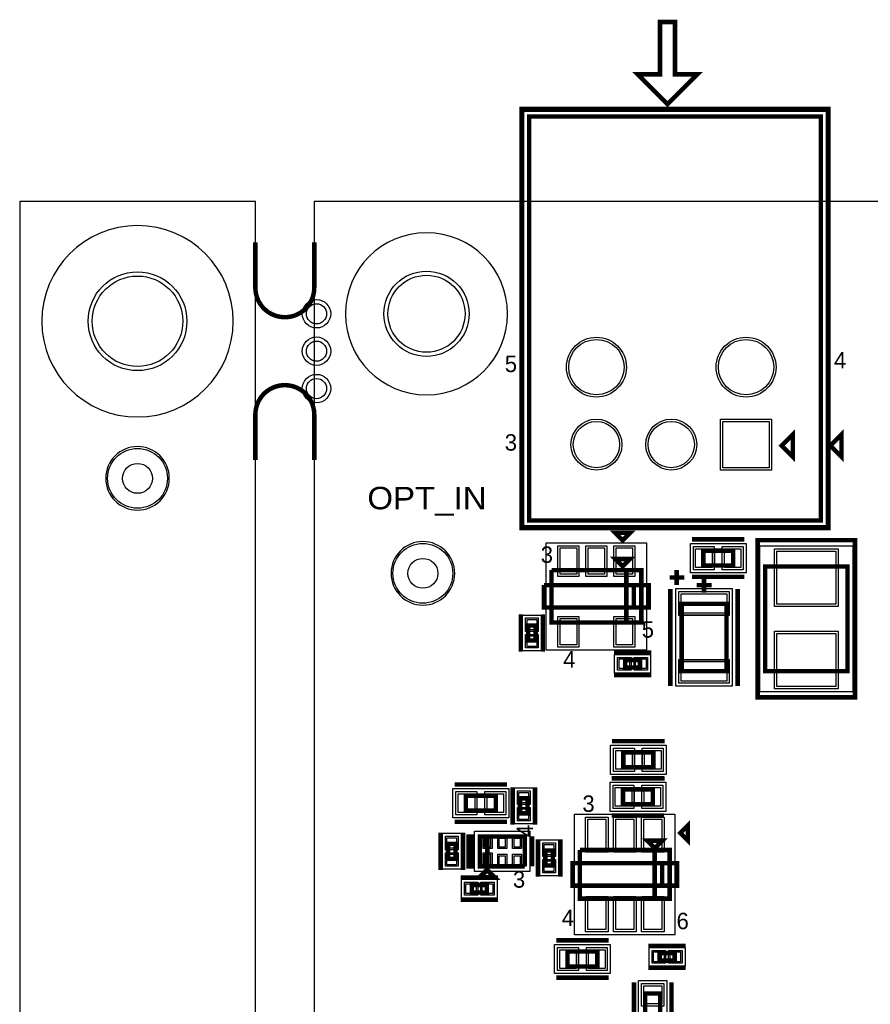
# Model space of a CAD drawing. Extents: x -10 to 137, y -32 to 198.
# Tile 66 of 83: x -10 to 19, y 161 to 194. Entities that reach past the tile are written whole.
import ezdxf
from ezdxf.enums import TextEntityAlignment as Align

# ---------------------------------------------------------------- set-up
doc = ezdxf.new("R2010")
doc.units = 0
for name, color, linetype in [('BG_OUTLINE', 95, 'CONTINUOUS'), ('BG_SILKSCREEN_TOP', 7, 'CONTINUOUS'), ('PG_ASSEMBLY_TOP', 120, 'CONTINUOUS'), ('PG_DFA_BOUND_TOP', 95, 'CONTINUOUS'), ('PG_PLACE_BOUND_TOP', 23, 'CONTINUOUS'), ('PG_SILKSCREEN_TOP', 7, 'CONTINUOUS'), ('PIN_PASTEMASK_TOP', 212, 'CONTINUOUS'), ('PIN_SOLDERMASK_TOP', 2, 'CONTINUOUS'), ('PIN_TOP', 3, 'CONTINUOUS'), ('PKO_TOP', 254, 'CONTINUOUS'), ('RKO_ALL', 40, 'CONTINUOUS'), ('RKO_TOP', 120, 'CONTINUOUS'), ('VKO_TOP', 243, 'CONTINUOUS')]:
    doc.layers.add(name, color=color, linetype=linetype)

msp = doc.modelspace()

# ---------------------------------------------------------------- linework, layer by layer
at = {"layer": 'BG_OUTLINE'}
msp.add_lwpolyline([(-1.999996, 187.96), (-9.99998, 187.96), (-9.99998, 0), (-1.999996, 0), (-1.999996, 187.96)], dxfattribs=at)
msp.add_lwpolyline([(127, 0), (127, 187.96), (0, 187.96), (0, 0)], close=True, dxfattribs=at)
at = {"layer": 'BG_OUTLINE', "const_width": 0.1524}
for points in [[(-1.999996, 186.573922), (-1.999996, 185.03392, 0.414214), (-0.999998, 184.033922, 0.414214), (0, 185.03392), (0, 186.573922)], [(-1.999996, 179.186078), (-1.999996, 180.72608, -0.414214), (-0.999998, 181.726078, -0.414214), (0, 180.72608), (0, 179.186078)]]:
    msp.add_lwpolyline(points, format="xyb", dxfattribs=at)
at = {"layer": 'PG_ASSEMBLY_TOP', "const_width": 0.1524}
for points in [[(7.292594, 177.13198), (17.198594, 177.13198), (17.198594, 190.84798), (7.292594, 190.84798), (7.292594, 177.13198)], [(16.246094, 179.29098), (16.246094, 180.05298), (15.865094, 179.67198), (16.246094, 179.29098)], [(10.467594, 175.571404), (10.721594, 175.825404), (10.213594, 175.825404), (10.467594, 175.571404)], [(14.22273, 176.10836), (13.20673, 176.10836), (13.20673, 175.60036), (14.22273, 175.60036), (14.22273, 176.10836)], [(15.307818, 172.014896), (18.101818, 172.014896), (18.101818, 175.570896), (15.307818, 175.570896), (15.307818, 172.014896)], [(8.054594, 175.444404), (8.054594, 173.666404), (11.102594, 173.666404), (11.102594, 175.444404), (10.594594, 175.444404), (10.594594, 173.666404)], [(10.594594, 173.666404), (10.594594, 175.444404), (8.054594, 175.444404)], [(13.231622, 175.190658), (13.231622, 174.682658)], [(13.485622, 174.936658), (12.977622, 174.936658)], [(12.469622, 174.301658), (12.469622, 172.015658), (13.993622, 172.015658), (13.993622, 174.301658), (12.469622, 174.301658)], [(7.514082, 173.057566), (7.514082, 173.565566), (7.260082, 173.565566), (7.260082, 173.057566), (7.514082, 173.057566)], [(10.55116, 172.13961), (11.05916, 172.13961), (11.05916, 172.39361), (10.55116, 172.39361), (10.55116, 172.13961)], [(11.509502, 169.258234), (10.493502, 169.258234), (10.493502, 168.750234), (11.509502, 168.750234), (11.509502, 169.258234)], [(6.164072, 167.786304), (5.148072, 167.786304), (5.148072, 167.278304), (6.164072, 167.278304), (6.164072, 167.786304)], [(10.48004, 167.491664), (11.49604, 167.491664), (11.49604, 167.999664), (10.48004, 167.999664), (10.48004, 167.491664)], [(7.238746, 167.18661), (7.238746, 167.69461), (6.984746, 167.69461), (6.984746, 167.18661), (7.238746, 167.18661)], [(4.793488, 165.645084), (4.793488, 166.153084), (4.539488, 166.153084), (4.539488, 165.645084), (4.793488, 165.645084)], [(7.145274, 165.386258), (7.145274, 166.402258), (5.621274, 166.402258), (5.621274, 165.386258), (5.875274, 165.386258), (5.875274, 166.402258)], [(5.875274, 166.402258), (5.875274, 165.386258), (7.145274, 165.386258)], [(11.557508, 166.003224), (11.811508, 166.257224), (11.303508, 166.257224), (11.557508, 166.003224)], [(8.097774, 165.417754), (8.097774, 165.925754), (7.843774, 165.925754), (7.843774, 165.417754), (8.097774, 165.417754)], [(11.557508, 164.288724), (11.557508, 165.939724), (12.065508, 165.939724), (12.065508, 164.288724), (9.017508, 164.288724), (9.017508, 165.939724)], [(9.017508, 165.939724), (11.557508, 165.939724), (11.557508, 164.288724)], [(5.875274, 165.259258), (5.621274, 165.005258), (6.129274, 165.005258), (5.875274, 165.259258)], [(5.348986, 164.501576), (5.856986, 164.501576), (5.856986, 164.755576), (5.348986, 164.755576), (5.348986, 164.501576)], [(9.609582, 162.494214), (8.593582, 162.494214), (8.593582, 161.986214), (9.609582, 161.986214), (9.609582, 162.494214)], [(11.724132, 162.18662), (12.232132, 162.18662), (12.232132, 162.44062), (11.724132, 162.44062), (11.724132, 162.18662)], [(11.23569, 161.071814), (11.23569, 160.055814), (11.74369, 160.055814), (11.74369, 161.071814), (11.23569, 161.071814)]]:
    msp.add_lwpolyline(points, dxfattribs=at)
at = {"layer": 'PG_DFA_BOUND_TOP'}
for points in [[(7.114794, 176.95418), (7.114794, 191.02578), (17.376394, 191.02578), (17.376394, 176.95418)], [(7.876794, 176.3776), (11.280394, 176.3776), (11.280394, 172.733208), (7.876794, 172.733208)], [(14.661896, 176.34966), (14.661896, 175.35906), (12.767564, 175.35906), (12.767564, 176.34966)], [(18.279618, 171.313348), (15.130018, 171.313348), (15.130018, 176.272444), (18.279618, 176.272444)], [(12.279122, 174.81677), (14.184122, 174.81677), (14.184122, 171.500546), (12.279122, 171.500546)], [(7.704582, 172.701458), (7.069582, 172.701458), (7.069582, 173.921674), (7.704582, 173.921674)], [(10.195052, 171.94911), (10.195052, 172.58411), (11.415268, 172.58411), (11.415268, 171.94911)], [(11.948668, 168.508934), (10.054336, 168.508934), (10.054336, 169.499534), (11.948668, 169.499534)], [(10.040874, 167.250364), (10.040874, 168.240964), (11.935206, 168.240964), (11.935206, 167.250364)], [(4.708906, 167.037004), (4.708906, 168.027604), (6.603238, 168.027604), (6.603238, 167.037004)], [(6.794246, 166.830502), (6.794246, 168.050718), (7.429246, 168.050718), (7.429246, 166.830502)], [(12.243308, 163.065714), (8.839708, 163.065714), (8.839708, 167.162734), (12.243308, 167.162734)], [(4.348988, 165.288976), (4.348988, 166.509192), (4.983988, 166.509192), (4.983988, 165.288976)], [(5.443474, 165.208458), (5.443474, 166.580058), (7.323074, 166.580058), (7.323074, 165.208458)], [(7.653274, 166.281862), (8.288274, 166.281862), (8.288274, 165.061646), (7.653274, 165.061646)], [(4.992878, 164.311076), (4.992878, 164.946076), (6.213094, 164.946076), (6.213094, 164.311076)], [(8.154416, 161.744914), (8.154416, 162.735514), (10.048748, 162.735514), (10.048748, 161.744914)], [(11.368024, 161.99612), (11.368024, 162.63112), (12.58824, 162.63112), (12.58824, 161.99612)], [(11.97229, 159.62122), (11.00709, 159.62122), (11.00709, 161.506408), (11.97229, 161.506408)]]:
    msp.add_lwpolyline(points, close=True, dxfattribs=at)
at = {"layer": 'PG_PLACE_BOUND_TOP'}
for points in [[(7.292594, 177.13198), (17.198594, 177.13198), (17.198594, 190.84798), (7.292594, 190.84798)], [(14.22273, 176.10836), (13.20673, 176.10836), (13.20673, 175.60036), (14.22273, 175.60036)], [(18.101818, 172.014896), (18.101818, 175.570896), (15.307818, 175.570896), (15.307818, 172.014896)], [(11.102594, 173.666404), (8.054594, 173.666404), (8.054594, 175.444404), (11.102594, 175.444404)], [(13.993622, 174.301658), (12.469622, 174.301658), (12.469622, 172.015658), (13.993622, 172.015658)], [(7.514082, 173.057566), (7.514082, 173.565566), (7.260082, 173.565566), (7.260082, 173.057566)], [(10.55116, 172.13961), (11.05916, 172.13961), (11.05916, 172.39361), (10.55116, 172.39361)], [(11.509502, 168.750234), (10.493502, 168.750234), (10.493502, 169.258234), (11.509502, 169.258234)], [(10.48004, 167.491664), (11.49604, 167.491664), (11.49604, 167.999664), (10.48004, 167.999664)], [(5.148072, 167.278304), (5.148072, 167.786304), (6.164072, 167.786304), (6.164072, 167.278304)], [(6.984746, 167.18661), (6.984746, 167.69461), (7.238746, 167.69461), (7.238746, 167.18661)], [(5.621274, 165.386258), (5.621274, 166.402258), (7.145274, 166.402258), (7.145274, 165.386258)], [(4.539488, 165.645084), (4.539488, 166.153084), (4.793488, 166.153084), (4.793488, 165.645084)], [(7.843774, 165.925754), (8.097774, 165.925754), (8.097774, 165.417754), (7.843774, 165.417754)], [(12.065508, 164.288724), (9.017508, 164.288724), (9.017508, 165.939724), (12.065508, 165.939724)], [(5.348986, 164.501576), (5.348986, 164.755576), (5.856986, 164.755576), (5.856986, 164.501576)], [(8.593582, 161.986214), (8.593582, 162.494214), (9.609582, 162.494214), (9.609582, 161.986214)], [(11.724132, 162.18662), (12.232132, 162.18662), (12.232132, 162.44062), (11.724132, 162.44062)], [(11.74369, 160.055814), (11.23569, 160.055814), (11.23569, 161.071814), (11.74369, 161.071814)]]:
    msp.add_lwpolyline(points, close=True, dxfattribs=at)
at = {"layer": 'PG_SILKSCREEN_TOP'}
for points, const_width in [([(11.991594, 191.266064), (13.007594, 192.282064), (12.245594, 192.282064), (12.245594, 194.060064), (11.737594, 194.060064), (11.737594, 192.282064), (10.975594, 192.282064), (11.991594, 191.266064)], 0.1524), ([(7.038594, 191.10198), (7.038594, 176.87798), (17.452594, 176.87798), (17.452594, 191.10198), (7.038594, 191.10198)], 0.1524), ([(17.897094, 179.29098), (17.897094, 180.05298), (17.516094, 179.67198), (17.897094, 179.29098)], 0.1524), ([(10.467594, 176.460404), (10.721594, 176.714404), (10.213594, 176.714404), (10.467594, 176.460404)], 0.1524), ([(14.60373, 176.48936), (12.82573, 176.48936)], 0.1524), ([(15.053818, 171.125896), (18.355818, 171.125896), (18.355818, 176.459896), (15.053818, 176.459896), (15.053818, 171.125896)], 0.1524), ([(12.567666, 175.194722), (12.059666, 175.194722)], 0.1524), ([(12.303506, 175.448976), (12.303506, 174.940976)], 0.1524), ([(14.60373, 175.21936), (12.82573, 175.21936)], 0.1524), ([(7.800594, 174.936404), (7.800594, 174.174404), (11.356594, 174.174404), (11.356594, 174.936404), (10.848594, 174.936404), (10.848594, 174.174404)], 0.1524), ([(10.848594, 174.174404), (10.848594, 174.936404), (7.800594, 174.936404)], 0.1524), ([(12.088622, 174.809658), (12.088622, 171.507658)], 0.1524), ([(14.374622, 174.809658), (14.374622, 171.507658)], 0.1524), ([(7.006082, 172.676566), (7.006082, 173.946566)], 0.127), ([(7.768082, 172.676566), (7.768082, 173.946566)], 0.127), ([(10.17016, 172.64761), (11.44016, 172.64761)], 0.1524), ([(10.17016, 171.88561), (11.44016, 171.88561)], 0.1524), ([(11.890502, 169.639234), (10.112502, 169.639234)], 0.1524), ([(6.545072, 168.167304), (4.767072, 168.167304)], 0.1524), ([(10.09904, 168.380664), (11.87704, 168.380664)], 0.1524), ([(11.890502, 168.369234), (10.112502, 168.369234)], 0.1524), ([(6.730746, 166.80561), (6.730746, 168.07561)], 0.1524), ([(7.492746, 166.80561), (7.492746, 168.07561)], 0.1524), ([(10.09904, 167.110664), (11.87704, 167.110664)], 0.1524), ([(6.545072, 166.897304), (4.767072, 166.897304)], 0.1524), ([(12.42568, 166.51732), (12.67968, 166.263066), (12.67968, 166.771574), (12.42568, 166.51732)], 0.1524), ([(4.285488, 165.264084), (4.285488, 166.534084)], 0.1524), ([(5.047488, 165.264084), (5.047488, 166.534084)], 0.1524), ([(5.367274, 166.402258), (5.367274, 165.386258), (5.240274, 165.386258), (5.240274, 166.402258), (5.367274, 166.402258)], 0.1524), ([(7.399274, 165.386258), (7.399274, 166.402258)], 0.1524), ([(7.589774, 165.036754), (7.589774, 166.306754)], 0.1524), ([(8.351774, 165.036754), (8.351774, 166.306754)], 0.1524), ([(8.763508, 165.495224), (12.319508, 165.495224), (12.319508, 164.733224), (8.763508, 164.733224), (8.763508, 165.495224)], 0.1524), ([(11.811508, 165.495224), (11.811508, 164.733224)], 0.1524), ([(5.863082, 165.269164), (5.609082, 165.015164), (6.117082, 165.015164), (5.863082, 165.269164)], 0.1524), ([(4.967986, 165.009576), (6.237986, 165.009576)], 0.1524), ([(4.967986, 164.247576), (6.237986, 164.247576)], 0.1524), ([(9.990582, 162.875214), (8.212582, 162.875214)], 0.1524), ([(11.343132, 162.69462), (12.613132, 162.69462)], 0.127), ([(11.343132, 161.93262), (12.613132, 161.93262)], 0.127), ([(9.990582, 161.605214), (8.212582, 161.605214)], 0.1524), ([(10.85469, 161.452814), (10.85469, 159.674814)], 0.1524), ([(12.12469, 161.452814), (12.12469, 159.674814)], 0.1524)]:
    msp.add_lwpolyline(points, dxfattribs=dict(at, const_width=const_width))
at = {"layer": 'PIN_PASTEMASK_TOP'}
for points in [[(8.349234, 176.1998), (8.908034, 176.1998), (8.908034, 175.3108), (8.349234, 175.3108)], [(9.299194, 176.1998), (9.857994, 176.1998), (9.857994, 175.3108), (9.299194, 175.3108)], [(10.249154, 176.1998), (10.807954, 176.1998), (10.807954, 175.3108), (10.249154, 175.3108)], [(13.504164, 176.17186), (13.504164, 175.53686), (12.945364, 175.53686), (12.945364, 176.17186)], [(14.484096, 176.17186), (14.484096, 175.53686), (13.925296, 175.53686), (13.925296, 176.17186)], [(17.708118, 174.291244), (15.701518, 174.291244), (15.701518, 176.094644), (17.708118, 176.094644)], [(12.456922, 174.63897), (14.006322, 174.63897), (14.006322, 173.97857), (12.456922, 173.97857)], [(7.552182, 173.413674), (7.221982, 173.413674), (7.221982, 173.769274), (7.552182, 173.769274)], [(8.349234, 173.800008), (8.908034, 173.800008), (8.908034, 172.911008), (8.349234, 172.911008)], [(10.249154, 173.800008), (10.807954, 173.800008), (10.807954, 172.911008), (10.249154, 172.911008)], [(7.552182, 172.853858), (7.221982, 172.853858), (7.221982, 173.209458), (7.552182, 173.209458)], [(17.708118, 171.491148), (15.701518, 171.491148), (15.701518, 173.294548), (17.708118, 173.294548)], [(10.347452, 172.10151), (10.347452, 172.43171), (10.703052, 172.43171), (10.703052, 172.10151)], [(10.907268, 172.10151), (10.907268, 172.43171), (11.262868, 172.43171), (11.262868, 172.10151)], [(12.456922, 172.338746), (14.006322, 172.338746), (14.006322, 171.678346), (12.456922, 171.678346)], [(10.790936, 169.321734), (10.790936, 168.686734), (10.232136, 168.686734), (10.232136, 169.321734)], [(11.770868, 169.321734), (11.770868, 168.686734), (11.212068, 168.686734), (11.212068, 169.321734)], [(5.445506, 167.849804), (5.445506, 167.214804), (4.886706, 167.214804), (4.886706, 167.849804)], [(6.425438, 167.849804), (6.425438, 167.214804), (5.866638, 167.214804), (5.866638, 167.849804)], [(7.276846, 167.542718), (6.946646, 167.542718), (6.946646, 167.898318), (7.276846, 167.898318)], [(10.218674, 167.428164), (10.218674, 168.063164), (10.777474, 168.063164), (10.777474, 167.428164)], [(11.198606, 167.428164), (11.198606, 168.063164), (11.757406, 168.063164), (11.757406, 167.428164)], [(7.276846, 166.982902), (6.946646, 166.982902), (6.946646, 167.338502), (7.276846, 167.338502)], [(9.286748, 166.984934), (9.896348, 166.984934), (9.896348, 165.943534), (9.286748, 165.943534)], [(10.236708, 166.984934), (10.846308, 166.984934), (10.846308, 165.943534), (10.236708, 165.943534)], [(11.186668, 166.984934), (11.796268, 166.984934), (11.796268, 165.943534), (11.186668, 165.943534)], [(4.831588, 166.001192), (4.501388, 166.001192), (4.501388, 166.356792), (4.831588, 166.356792)], [(5.985002, 166.041832), (5.781802, 166.041832), (5.781802, 166.346632), (5.985002, 166.346632)], [(6.484874, 166.041832), (6.281674, 166.041832), (6.281674, 166.346632), (6.484874, 166.346632)], [(6.984746, 166.041832), (6.781546, 166.041832), (6.781546, 166.346632), (6.984746, 166.346632)], [(8.135874, 165.773862), (7.805674, 165.773862), (7.805674, 166.129462), (8.135874, 166.129462)], [(4.831588, 165.441376), (4.501388, 165.441376), (4.501388, 165.796976), (4.831588, 165.796976)], [(5.985002, 165.441376), (5.781802, 165.441376), (5.781802, 165.796976), (5.985002, 165.796976)], [(6.484874, 165.441884), (6.281674, 165.441884), (6.281674, 165.746684), (6.484874, 165.746684)], [(6.984746, 165.441884), (6.781546, 165.441884), (6.781546, 165.746684), (6.984746, 165.746684)], [(8.135874, 165.214046), (7.805674, 165.214046), (7.805674, 165.569646), (8.135874, 165.569646)], [(5.145278, 164.463476), (5.145278, 164.793676), (5.500878, 164.793676), (5.500878, 164.463476)], [(5.705094, 164.463476), (5.705094, 164.793676), (6.060694, 164.793676), (6.060694, 164.463476)], [(9.286748, 164.284914), (9.896348, 164.284914), (9.896348, 163.243514), (9.286748, 163.243514)], [(10.236708, 164.284914), (10.846308, 164.284914), (10.846308, 163.243514), (10.236708, 163.243514)], [(11.186668, 164.284914), (11.796268, 164.284914), (11.796268, 163.243514), (11.186668, 163.243514)], [(8.891016, 162.557714), (8.891016, 161.922714), (8.332216, 161.922714), (8.332216, 162.557714)], [(9.870948, 162.557714), (9.870948, 161.922714), (9.312148, 161.922714), (9.312148, 162.557714)], [(11.520424, 162.14852), (11.520424, 162.47872), (11.876024, 162.47872), (11.876024, 162.14852)], [(12.08024, 162.14852), (12.08024, 162.47872), (12.43584, 162.47872), (12.43584, 162.14852)], [(11.18489, 161.328608), (11.79449, 161.328608), (11.79449, 160.719008), (11.18489, 160.719008)]]:
    msp.add_lwpolyline(points, close=True, dxfattribs=at)
at = {"layer": 'PIN_SOLDERMASK_TOP'}
for points in [[(13.794994, 178.845464), (13.794994, 180.572664), (15.522194, 180.572664), (15.522194, 178.845464)], [(8.273034, 176.276), (8.984234, 176.276), (8.984234, 175.2346), (8.273034, 175.2346)], [(9.222994, 176.276), (9.934194, 176.276), (9.934194, 175.2346), (9.222994, 175.2346)], [(10.172954, 176.276), (10.884154, 176.276), (10.884154, 175.2346), (10.172954, 175.2346)], [(13.580364, 176.24806), (13.580364, 175.46066), (12.869164, 175.46066), (12.869164, 176.24806)], [(14.560296, 176.24806), (14.560296, 175.46066), (13.849096, 175.46066), (13.849096, 176.24806)], [(17.784318, 174.215044), (15.625318, 174.215044), (15.625318, 176.170844), (17.784318, 176.170844)], [(12.380722, 174.71517), (14.082522, 174.71517), (14.082522, 173.90237), (12.380722, 173.90237)], [(8.273034, 173.876208), (8.984234, 173.876208), (8.984234, 172.834808), (8.273034, 172.834808)], [(10.172954, 173.876208), (10.884154, 173.876208), (10.884154, 172.834808), (10.172954, 172.834808)], [(7.602982, 173.362874), (7.171182, 173.362874), (7.171182, 173.820074), (7.602982, 173.820074)], [(7.602982, 172.803058), (7.171182, 172.803058), (7.171182, 173.260258), (7.602982, 173.260258)], [(17.784318, 171.414948), (15.625318, 171.414948), (15.625318, 173.370748), (17.784318, 173.370748)], [(10.296652, 172.05071), (10.296652, 172.48251), (10.753852, 172.48251), (10.753852, 172.05071)], [(10.856468, 172.05071), (10.856468, 172.48251), (11.313668, 172.48251), (11.313668, 172.05071)], [(12.380722, 172.414946), (14.082522, 172.414946), (14.082522, 171.602146), (12.380722, 171.602146)], [(10.867136, 169.397934), (10.867136, 168.610534), (10.155936, 168.610534), (10.155936, 169.397934)], [(11.847068, 169.397934), (11.847068, 168.610534), (11.135868, 168.610534), (11.135868, 169.397934)], [(5.521706, 167.926004), (5.521706, 167.138604), (4.810506, 167.138604), (4.810506, 167.926004)], [(6.501638, 167.926004), (6.501638, 167.138604), (5.790438, 167.138604), (5.790438, 167.926004)], [(7.327646, 167.491918), (6.895846, 167.491918), (6.895846, 167.949118), (7.327646, 167.949118)], [(10.142474, 167.351964), (10.142474, 168.139364), (10.853674, 168.139364), (10.853674, 167.351964)], [(11.122406, 167.351964), (11.122406, 168.139364), (11.833606, 168.139364), (11.833606, 167.351964)], [(7.327646, 166.932102), (6.895846, 166.932102), (6.895846, 167.389302), (7.327646, 167.389302)], [(9.210548, 167.061134), (9.972548, 167.061134), (9.972548, 165.867334), (9.210548, 165.867334)], [(10.160508, 167.061134), (10.922508, 167.061134), (10.922508, 165.867334), (10.160508, 165.867334)], [(11.110468, 167.061134), (11.872468, 167.061134), (11.872468, 165.867334), (11.110468, 165.867334)], [(4.882388, 165.950392), (4.450588, 165.950392), (4.450588, 166.407592), (4.882388, 166.407592)], [(6.035802, 165.991032), (5.731002, 165.991032), (5.731002, 166.397432), (6.035802, 166.397432)], [(6.535674, 165.991032), (6.230874, 165.991032), (6.230874, 166.397432), (6.535674, 166.397432)], [(7.035546, 165.991032), (6.730746, 165.991032), (6.730746, 166.397432), (7.035546, 166.397432)], [(8.186674, 165.723062), (7.754874, 165.723062), (7.754874, 166.180262), (8.186674, 166.180262)], [(4.882388, 165.390576), (4.450588, 165.390576), (4.450588, 165.847776), (4.882388, 165.847776)], [(6.035802, 165.390576), (5.731002, 165.390576), (5.731002, 165.847776), (6.035802, 165.847776)], [(6.535674, 165.391084), (6.230874, 165.391084), (6.230874, 165.797484), (6.535674, 165.797484)], [(7.035546, 165.391084), (6.730746, 165.391084), (6.730746, 165.797484), (7.035546, 165.797484)], [(8.186674, 165.163246), (7.754874, 165.163246), (7.754874, 165.620446), (8.186674, 165.620446)], [(5.094478, 164.412676), (5.094478, 164.844476), (5.551678, 164.844476), (5.551678, 164.412676)], [(5.654294, 164.412676), (5.654294, 164.844476), (6.111494, 164.844476), (6.111494, 164.412676)], [(9.210548, 164.361114), (9.972548, 164.361114), (9.972548, 163.167314), (9.210548, 163.167314)], [(10.160508, 164.361114), (10.922508, 164.361114), (10.922508, 163.167314), (10.160508, 163.167314)], [(11.110468, 164.361114), (11.872468, 164.361114), (11.872468, 163.167314), (11.110468, 163.167314)], [(8.967216, 162.633914), (8.967216, 161.846514), (8.256016, 161.846514), (8.256016, 162.633914)], [(9.947148, 162.633914), (9.947148, 161.846514), (9.235948, 161.846514), (9.235948, 162.633914)], [(11.469624, 162.09772), (11.469624, 162.52952), (11.926824, 162.52952), (11.926824, 162.09772)], [(12.02944, 162.09772), (12.02944, 162.52952), (12.48664, 162.52952), (12.48664, 162.09772)], [(11.10869, 161.404808), (11.87069, 161.404808), (11.87069, 160.642808), (11.10869, 160.642808)]]:
    msp.add_lwpolyline(points, close=True, dxfattribs=at)
for centre, radius in [((-5.999988, 183.896), 1.6764), ((3.81, 184.15), 1.4478), ((0.0762, 184.15), 0.4826), ((0.0762, 182.88), 0.4826), ((9.578594, 182.33898), 1.016), ((14.658594, 182.33898), 1.016), ((0.0762, 181.61), 0.4826), ((9.578594, 179.709064), 0.8636), ((12.118594, 179.709064), 0.8636), ((-5.999988, 178.562), 1.016), ((3.687064, 175.336454), 1.016)]:
    msp.add_circle(centre, radius, dxfattribs=at)
at = {"layer": 'PIN_TOP'}
for points in [[(13.871194, 178.921664), (13.871194, 180.496464), (15.445994, 180.496464), (15.445994, 178.921664)], [(8.349234, 176.1998), (8.908034, 176.1998), (8.908034, 175.3108), (8.349234, 175.3108)], [(9.299194, 176.1998), (9.857994, 176.1998), (9.857994, 175.3108), (9.299194, 175.3108)], [(10.249154, 176.1998), (10.807954, 176.1998), (10.807954, 175.3108), (10.249154, 175.3108)], [(13.504164, 176.17186), (13.504164, 175.53686), (12.945364, 175.53686), (12.945364, 176.17186)], [(14.484096, 176.17186), (14.484096, 175.53686), (13.925296, 175.53686), (13.925296, 176.17186)], [(17.708118, 174.291244), (15.701518, 174.291244), (15.701518, 176.094644), (17.708118, 176.094644)], [(12.456922, 174.63897), (14.006322, 174.63897), (14.006322, 173.97857), (12.456922, 173.97857)], [(7.552182, 173.413674), (7.221982, 173.413674), (7.221982, 173.769274), (7.552182, 173.769274)], [(8.349234, 173.800008), (8.908034, 173.800008), (8.908034, 172.911008), (8.349234, 172.911008)], [(10.249154, 173.800008), (10.807954, 173.800008), (10.807954, 172.911008), (10.249154, 172.911008)], [(7.552182, 172.853858), (7.221982, 172.853858), (7.221982, 173.209458), (7.552182, 173.209458)], [(17.708118, 171.491148), (15.701518, 171.491148), (15.701518, 173.294548), (17.708118, 173.294548)], [(10.347452, 172.10151), (10.347452, 172.43171), (10.703052, 172.43171), (10.703052, 172.10151)], [(10.907268, 172.10151), (10.907268, 172.43171), (11.262868, 172.43171), (11.262868, 172.10151)], [(12.456922, 172.338746), (14.006322, 172.338746), (14.006322, 171.678346), (12.456922, 171.678346)], [(10.790936, 169.321734), (10.790936, 168.686734), (10.232136, 168.686734), (10.232136, 169.321734)], [(11.770868, 169.321734), (11.770868, 168.686734), (11.212068, 168.686734), (11.212068, 169.321734)], [(5.445506, 167.849804), (5.445506, 167.214804), (4.886706, 167.214804), (4.886706, 167.849804)], [(6.425438, 167.849804), (6.425438, 167.214804), (5.866638, 167.214804), (5.866638, 167.849804)], [(7.276846, 167.542718), (6.946646, 167.542718), (6.946646, 167.898318), (7.276846, 167.898318)], [(10.218674, 167.428164), (10.218674, 168.063164), (10.777474, 168.063164), (10.777474, 167.428164)], [(11.198606, 167.428164), (11.198606, 168.063164), (11.757406, 168.063164), (11.757406, 167.428164)], [(7.276846, 166.982902), (6.946646, 166.982902), (6.946646, 167.338502), (7.276846, 167.338502)], [(9.286748, 166.984934), (9.896348, 166.984934), (9.896348, 165.943534), (9.286748, 165.943534)], [(10.236708, 166.984934), (10.846308, 166.984934), (10.846308, 165.943534), (10.236708, 165.943534)], [(11.186668, 166.984934), (11.796268, 166.984934), (11.796268, 165.943534), (11.186668, 165.943534)], [(4.831588, 166.001192), (4.501388, 166.001192), (4.501388, 166.356792), (4.831588, 166.356792)], [(5.985002, 166.041832), (5.781802, 166.041832), (5.781802, 166.346632), (5.985002, 166.346632)], [(6.484874, 166.041832), (6.281674, 166.041832), (6.281674, 166.346632), (6.484874, 166.346632)], [(6.984746, 166.041832), (6.781546, 166.041832), (6.781546, 166.346632), (6.984746, 166.346632)], [(8.135874, 165.773862), (7.805674, 165.773862), (7.805674, 166.129462), (8.135874, 166.129462)], [(4.831588, 165.441376), (4.501388, 165.441376), (4.501388, 165.796976), (4.831588, 165.796976)], [(5.985002, 165.441376), (5.781802, 165.441376), (5.781802, 165.796976), (5.985002, 165.796976)], [(6.484874, 165.441884), (6.281674, 165.441884), (6.281674, 165.746684), (6.484874, 165.746684)], [(6.984746, 165.441884), (6.781546, 165.441884), (6.781546, 165.746684), (6.984746, 165.746684)], [(8.135874, 165.214046), (7.805674, 165.214046), (7.805674, 165.569646), (8.135874, 165.569646)], [(5.145278, 164.463476), (5.145278, 164.793676), (5.500878, 164.793676), (5.500878, 164.463476)], [(5.705094, 164.463476), (5.705094, 164.793676), (6.060694, 164.793676), (6.060694, 164.463476)], [(9.286748, 164.284914), (9.896348, 164.284914), (9.896348, 163.243514), (9.286748, 163.243514)], [(10.236708, 164.284914), (10.846308, 164.284914), (10.846308, 163.243514), (10.236708, 163.243514)], [(11.186668, 164.284914), (11.796268, 164.284914), (11.796268, 163.243514), (11.186668, 163.243514)], [(8.891016, 162.557714), (8.891016, 161.922714), (8.332216, 161.922714), (8.332216, 162.557714)], [(9.870948, 162.557714), (9.870948, 161.922714), (9.312148, 161.922714), (9.312148, 162.557714)], [(11.520424, 162.14852), (11.520424, 162.47872), (11.876024, 162.47872), (11.876024, 162.14852)], [(12.08024, 162.14852), (12.08024, 162.47872), (12.43584, 162.47872), (12.43584, 162.14852)], [(11.18489, 161.328608), (11.79449, 161.328608), (11.79449, 160.719008), (11.18489, 160.719008)]]:
    msp.add_lwpolyline(points, close=True, dxfattribs=at)
for centre, radius in [((-5.999988, 183.896), 1.5367), ((3.81, 184.15), 1.3081), ((0.0762, 184.15), 0.3429), ((0.0762, 182.88), 0.3429), ((9.578594, 182.33898), 0.9398), ((14.658594, 182.33898), 0.9398), ((0.0762, 181.61), 0.3429), ((9.578594, 179.709064), 0.7874), ((12.118594, 179.709064), 0.7874), ((-5.999988, 178.562), 0.508), ((3.687064, 175.336454), 0.508)]:
    msp.add_circle(centre, radius, dxfattribs=at)
at = {"layer": 'PKO_TOP'}
for points in [[(-4.920488, 178.562, 1), (-7.079488, 178.562, 1)], [(4.766564, 175.336454, 1), (2.607564, 175.336454, 1)]]:
    msp.add_lwpolyline(points, format="xyb", close=True, dxfattribs=at)
at = {"layer": 'RKO_ALL'}
for points in [[(-2.750058, 183.896, 1), (-9.249918, 183.896, 1)], [(6.560058, 184.15, 1), (1.059942, 184.15, 1)]]:
    msp.add_lwpolyline(points, format="xyb", close=True, dxfattribs=at)
at = {"layer": 'RKO_TOP'}
for points in [[(-4.920488, 178.562, 1), (-7.079488, 178.562, 1)], [(4.766564, 175.336454, 1), (2.607564, 175.336454, 1)]]:
    msp.add_lwpolyline(points, format="xyb", close=True, dxfattribs=at)
msp.add_lwpolyline([(13.993622, 173.920658), (12.469622, 173.920658), (12.469622, 172.396658), (13.993622, 172.396658)], close=True, dxfattribs=at)
at = {"layer": 'VKO_TOP'}
for points in [[(13.84173, 175.60036), (13.84173, 176.10836), (13.58773, 176.10836), (13.58773, 175.60036)], [(11.128502, 168.750234), (10.874502, 168.750234), (10.874502, 169.258234), (11.128502, 169.258234)], [(10.86104, 167.999664), (10.86104, 167.491664), (11.11504, 167.491664), (11.11504, 167.999664)], [(5.529072, 167.278304), (5.529072, 167.786304), (5.783072, 167.786304), (5.783072, 167.278304)], [(8.974582, 161.986214), (8.974582, 162.494214), (9.228582, 162.494214), (9.228582, 161.986214)]]:
    msp.add_lwpolyline(points, close=True, dxfattribs=at)

# ---------------------------------------------------------------- texts
at = {"layer": 'BG_SILKSCREEN_TOP', "width": 1.1}
msp.add_text('OPT_IN', height=0.762, dxfattribs=at).set_placement((1.80213, 177.51171))
at = {"layer": 'PG_SILKSCREEN_TOP'}
for s, p in [('5', (6.467094, 182.169816)), ('4', (17.643094, 182.296816)), ('3', (6.467094, 179.502816)), ('3', (7.68858, 175.6918)), ('5', (11.11758, 173.1518)), ('4', (8.45058, 172.1358)), ('3', (6.74497, 164.662866))]:
    msp.add_text(s, height=0.5588, dxfattribs=at).set_placement(p)
for s, p in [('3', (9.309608, 167.236902)), ('4', (8.610854, 163.360608)), ('6', (12.507214, 163.253166))]:
    msp.add_text(s, height=0.5588, dxfattribs=at).set_placement(p, align=Align.CENTER)
msp.add_text('4', height=0.5588, rotation=90, dxfattribs=at).set_placement((7.429754, 166.381176))

doc.saveas('drawing.dxf')
